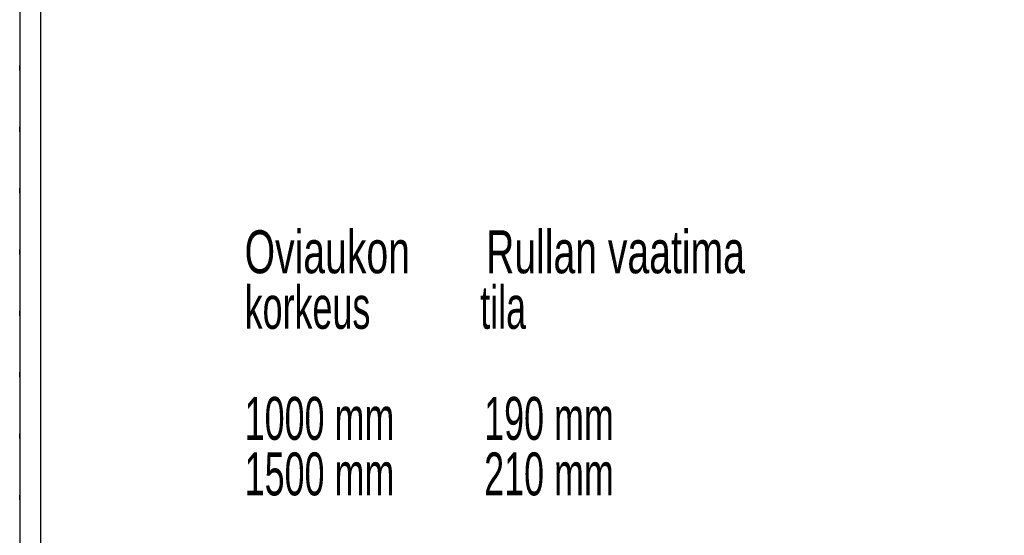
# Model space of a CAD drawing. Header units: millimetres. Extents: x 26 to 422, y 4 to 419.
# Tile 8 of 83: x 177 to 257, y 186 to 228. Entities that reach past the tile are written whole.
import ezdxf

# ---------------------------------------------------------------- set-up
doc = ezdxf.new("R2010")
doc.units = ezdxf.units.MM
doc.styles.add('SLDTEXTSTYLE3', font='TXT', dxfattribs={"width": 0.681034})
doc.styles.add('SLDTEXTSTYLE4', font='TXT', dxfattribs={"width": 0.625})

# ---------------------------------------------------------------- blocks, each defined once
blk = doc.blocks.new('SW_NOTE_2')
at = {"color": 0, "linetype": 'Continuous', "lineweight": 0, "char_height": 3.5, "attachment_point": 1}
for s, insert, style in [('Oviaukon       Rullan vaatima', (0, 4.512), 'SLDTEXTSTYLE3'), ('korkeus           tila', (0, -0.014), 'SLDTEXTSTYLE4'), ('1000 mm         190 mm', (0, -9.065), 'SLDTEXTSTYLE4'), ('1500 mm         210 mm', (0, -13.591), 'SLDTEXTSTYLE4')]:
    blk.add_mtext(s, dxfattribs=dict(at, insert=insert, style=style))

msp = doc.modelspace()

# ---------------------------------------------------------------- linework, layer by layer
at = {"color": 7, "linetype": 'Continuous', "lineweight": 25}
for p, q in [((177.1997, 255.4438), (177.1997, 130.4438)), ((178.8997, 255.4438), (178.8997, 130.4438)), ((177.1997, 223.7444), (177.1997, 224.1433)), ((177.1997, 223.7444), (177.1997, 224.1433)), ((177.1997, 218.7444), (177.1997, 219.1433)), ((177.1997, 218.7444), (177.1997, 219.1433)), ((177.1997, 213.7444), (177.1997, 214.1433)), ((177.1997, 213.7444), (177.1997, 214.1433)), ((177.1997, 208.7444), (177.1997, 209.1433)), ((177.1997, 208.7444), (177.1997, 209.1433)), ((177.1997, 203.7444), (177.1997, 204.1433)), ((177.1997, 203.7444), (177.1997, 204.1433)), ((177.1997, 198.7444), (177.1997, 199.1433)), ((177.1997, 198.7444), (177.1997, 199.1433)), ((177.1997, 193.7444), (177.1997, 194.1433)), ((177.1997, 193.7444), (177.1997, 194.1433)), ((177.1997, 188.7444), (177.1997, 189.1433)), ((177.1997, 188.7444), (177.1997, 189.1433))]:
    msp.add_line(p, q, dxfattribs=at)

# ---------------------------------------------------------------- block references
at = {"color": 7, "linetype": 'Continuous', "lineweight": 0}
msp.add_blockref('SW_NOTE_2', (195.5231, 206.2047), dxfattribs=at)

doc.saveas('drawing.dxf')
